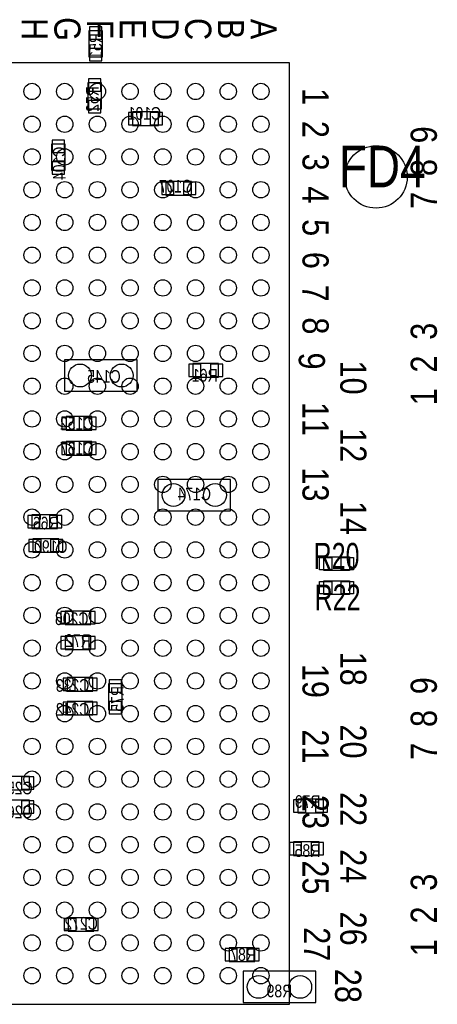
# Model space of a CAD drawing. Extents: x -75.3 to 6.7, y 91.5 to 147.4.
# Tile 9 of 11: x -22 to -11.8, y 110.9 to 135. Entities that reach past the tile are written whole.
import ezdxf
from ezdxf.enums import TextEntityAlignment as Align

# ---------------------------------------------------------------- set-up
doc = ezdxf.new("R2010")
doc.units = 0
for name, color, linetype in [('PG_ASSEMBLY_BOTTOM', 2, 'CONTINUOUS'), ('PG_ASSEMBLY_TOP', 3, 'CONTINUOUS'), ('PIN_BOTTOM', 5, 'CONTINUOUS'), ('PIN_TOP', 4, 'CONTINUOUS'), ('RD_ASSEMBLY_BOTTOM', 6, 'CONTINUOUS'), ('RD_ASSEMBLY_TOP', 7, 'CONTINUOUS')]:
    doc.layers.add(name, color=color, linetype=linetype)

msp = doc.modelspace()

# ---------------------------------------------------------------- linework, layer by layer
at = {"layer": 'PG_ASSEMBLY_BOTTOM'}
for points in [[(-20.0025, 134.07644), (-20.0025, 134.70636), (-20.3327, 134.70636), (-20.3327, 134.07644)], [(-20.0279, 132.80644), (-20.0279, 133.43636), (-20.3581, 133.43636), (-20.3581, 132.80644)], [(-19.26336, 132.3975), (-18.63344, 132.3975), (-18.63344, 132.7277), (-19.26336, 132.7277)], [(-20.9169, 131.30784), (-20.9169, 131.93776), (-21.2471, 131.93776), (-21.2471, 131.30784)], [(-18.45056, 130.6957), (-17.82064, 130.6957), (-17.82064, 131.0259), (-18.45056, 131.0259)], [(-19.1516, 126.6698), (-20.9296, 126.6698), (-20.9296, 125.9078), (-19.1516, 125.9078)], [(-17.16024, 126.5809), (-17.79016, 126.5809), (-17.79016, 126.2507), (-17.16024, 126.2507)], [(-20.88896, 124.9553), (-20.25904, 124.9553), (-20.25904, 125.2855), (-20.88896, 125.2855)], [(-20.88896, 124.3457), (-20.25904, 124.3457), (-20.25904, 124.6759), (-20.88896, 124.6759)], [(-16.8656, 123.7488), (-18.6436, 123.7488), (-18.6436, 122.9868), (-16.8656, 122.9868)], [(-21.72716, 122.555), (-21.09724, 122.555), (-21.09724, 122.8852), (-21.72716, 122.8852)], [(-21.70176, 121.9708), (-21.07184, 121.9708), (-21.07184, 122.301), (-21.70176, 122.301)], [(-20.91436, 120.2055), (-20.28444, 120.2055), (-20.28444, 120.5357), (-20.91436, 120.5357)], [(-20.28444, 119.9261), (-20.91436, 119.9261), (-20.91436, 119.5959), (-20.28444, 119.5959)], [(-20.86356, 118.5799), (-20.23364, 118.5799), (-20.23364, 118.9101), (-20.86356, 118.9101)], [(-19.5199, 118.12524), (-19.5199, 118.75516), (-19.8501, 118.75516), (-19.8501, 118.12524)], [(-20.86356, 117.9957), (-20.23364, 117.9957), (-20.23364, 118.3259), (-20.86356, 118.3259)], [(-21.78304, 116.4971), (-22.41296, 116.4971), (-22.41296, 116.1669), (-21.78304, 116.1669)], [(-14.59484, 115.9383), (-15.22476, 115.9383), (-15.22476, 115.6081), (-14.59484, 115.6081)], [(-21.78304, 115.9129), (-22.41296, 115.9129), (-22.41296, 115.5827), (-21.78304, 115.5827)], [(-15.32636, 114.5667), (-14.69644, 114.5667), (-14.69644, 114.8969), (-15.32636, 114.8969)], [(-20.20824, 113.0427), (-20.83816, 113.0427), (-20.83816, 112.7125), (-20.20824, 112.7125)], [(-16.27124, 112.3061), (-16.90116, 112.3061), (-16.90116, 111.9759), (-16.27124, 111.9759)], [(-16.5608, 110.9726), (-14.7828, 110.9726), (-14.7828, 111.7346), (-16.5608, 111.7346)]]:
    msp.add_lwpolyline(points, close=True, dxfattribs=at)
at = {"layer": 'PG_ASSEMBLY_TOP'}
for points in [[(-38.424104, 133.928104), (-38.424104, 110.927896), (-15.423896, 110.927896), (-15.423896, 133.928104)], [(-13.95984, 121.5263), (-14.58976, 121.5263), (-14.58976, 121.8565), (-13.95984, 121.8565)], [(-13.95984, 120.9421), (-14.58976, 120.9421), (-14.58976, 121.2723), (-13.95984, 121.2723)]]:
    msp.add_lwpolyline(points, close=True, dxfattribs=at)
at = {"layer": 'PIN_BOTTOM'}
for points in [[(-20.317587, 134.508367), (-20.017613, 134.508367), (-20.017613, 134.808341), (-20.317587, 134.808341)], [(-20.317587, 133.974459), (-20.017613, 133.974459), (-20.017613, 134.274433), (-20.317587, 134.274433)], [(-20.342987, 133.238367), (-20.043013, 133.238367), (-20.043013, 133.538341), (-20.342987, 133.538341)], [(-20.342987, 132.704459), (-20.043013, 132.704459), (-20.043013, 133.004433), (-20.342987, 133.004433)], [(-19.365341, 132.712587), (-19.365341, 132.412613), (-19.065367, 132.412613), (-19.065367, 132.712587)], [(-18.831433, 132.712587), (-18.831433, 132.412613), (-18.531459, 132.412613), (-18.531459, 132.712587)], [(-21.231987, 131.739767), (-20.932013, 131.739767), (-20.932013, 132.039741), (-21.231987, 132.039741)], [(-21.231987, 131.205859), (-20.932013, 131.205859), (-20.932013, 131.505833), (-21.231987, 131.505833)], [(-18.552541, 131.010787), (-18.552541, 130.710813), (-18.252567, 130.710813), (-18.252567, 131.010787)], [(-18.018633, 131.010787), (-18.018633, 130.710813), (-17.718659, 130.710813), (-17.718659, 131.010787)], [(-17.59204, 126.265686), (-17.59204, 126.56566), (-17.892014, 126.56566), (-17.892014, 126.265686)], [(-17.058132, 126.265686), (-17.058132, 126.56566), (-17.358106, 126.56566), (-17.358106, 126.265686)], [(-20.990941, 125.270387), (-20.990941, 124.970413), (-20.690967, 124.970413), (-20.690967, 125.270387)], [(-20.457033, 125.270387), (-20.457033, 124.970413), (-20.157059, 124.970413), (-20.157059, 125.270387)], [(-20.990941, 124.660787), (-20.990941, 124.360813), (-20.690967, 124.360813), (-20.690967, 124.660787)], [(-20.457033, 124.660787), (-20.457033, 124.360813), (-20.157059, 124.360813), (-20.157059, 124.660787)], [(-21.829141, 122.870087), (-21.829141, 122.570113), (-21.529167, 122.570113), (-21.529167, 122.870087)], [(-21.295233, 122.870087), (-21.295233, 122.570113), (-20.995259, 122.570113), (-20.995259, 122.870087)], [(-21.803741, 122.285887), (-21.803741, 121.985913), (-21.503767, 121.985913), (-21.503767, 122.285887)], [(-21.269833, 122.285887), (-21.269833, 121.985913), (-20.969859, 121.985913), (-20.969859, 122.285887)], [(-21.016341, 120.520587), (-21.016341, 120.220613), (-20.716367, 120.220613), (-20.716367, 120.520587)], [(-20.482433, 120.520587), (-20.482433, 120.220613), (-20.182459, 120.220613), (-20.182459, 120.520587)], [(-20.71624, 119.610886), (-20.71624, 119.91086), (-21.016214, 119.91086), (-21.016214, 119.610886)], [(-20.182332, 119.610886), (-20.182332, 119.91086), (-20.482306, 119.91086), (-20.482306, 119.610886)], [(-20.965541, 118.894987), (-20.965541, 118.595013), (-20.665567, 118.595013), (-20.665567, 118.894987)], [(-20.431633, 118.894987), (-20.431633, 118.595013), (-20.131659, 118.595013), (-20.131659, 118.894987)], [(-19.834987, 118.557167), (-19.535013, 118.557167), (-19.535013, 118.857141), (-19.834987, 118.857141)], [(-20.965541, 118.310787), (-20.965541, 118.010813), (-20.665567, 118.010813), (-20.665567, 118.310787)], [(-20.431633, 118.310787), (-20.431633, 118.010813), (-20.131659, 118.010813), (-20.131659, 118.310787)], [(-19.834987, 118.023259), (-19.535013, 118.023259), (-19.535013, 118.323233), (-19.834987, 118.323233)], [(-21.680932, 116.181886), (-21.680932, 116.48186), (-21.980906, 116.48186), (-21.980906, 116.181886)], [(-21.680932, 115.597686), (-21.680932, 115.89766), (-21.980906, 115.89766), (-21.980906, 115.597686)], [(-15.02664, 115.623086), (-15.02664, 115.92306), (-15.326614, 115.92306), (-15.326614, 115.623086)], [(-14.492732, 115.623086), (-14.492732, 115.92306), (-14.792706, 115.92306), (-14.792706, 115.623086)], [(-15.428341, 114.881787), (-15.428341, 114.581813), (-15.128367, 114.581813), (-15.128367, 114.881787)], [(-14.894433, 114.881787), (-14.894433, 114.581813), (-14.594459, 114.581813), (-14.594459, 114.881787)], [(-20.64004, 112.727486), (-20.64004, 113.02746), (-20.940014, 113.02746), (-20.940014, 112.727486)], [(-20.106132, 112.727486), (-20.106132, 113.02746), (-20.406106, 113.02746), (-20.406106, 112.727486)], [(-16.70304, 111.990886), (-16.70304, 112.29086), (-17.003014, 112.29086), (-17.003014, 111.990886)], [(-16.169132, 111.990886), (-16.169132, 112.29086), (-16.469106, 112.29086), (-16.469106, 111.990886)]]:
    msp.add_lwpolyline(points, close=True, dxfattribs=at)
for centre in [(-20.5486, 126.2888), (-19.5326, 126.2888), (-18.2626, 123.3678), (-17.2466, 123.3678), (-16.1798, 111.3536), (-15.1638, 111.3536)]:
    msp.add_circle(centre, 0.2794, dxfattribs=at)
at = {"layer": 'PIN_TOP'}
for points in [[(-14.391767, 121.841387), (-14.391767, 121.541413), (-14.691741, 121.541413), (-14.691741, 121.841387)], [(-13.857859, 121.841387), (-13.857859, 121.541413), (-14.157833, 121.541413), (-14.157833, 121.841387)], [(-14.391767, 121.257187), (-14.391767, 120.957213), (-14.691741, 120.957213), (-14.691741, 121.257187)], [(-13.857859, 121.257187), (-13.857859, 120.957213), (-14.157833, 120.957213), (-14.157833, 121.257187)]]:
    msp.add_lwpolyline(points, close=True, dxfattribs=at)
for centre, radius in [((-21.724112, 133.22808), 0.200025), ((-20.924012, 133.22808), 0.200025), ((-20.123912, 133.22808), 0.200025), ((-19.324066, 133.22808), 0.200025), ((-18.523966, 133.22808), 0.200025), ((-17.72412, 133.22808), 0.200025), ((-16.92402, 133.22808), 0.200025), ((-16.12392, 133.22808), 0.200025), ((-21.724112, 132.42798), 0.200025), ((-20.924012, 132.42798), 0.200025), ((-20.123912, 132.42798), 0.200025), ((-19.324066, 132.42798), 0.200025), ((-18.523966, 132.42798), 0.200025), ((-17.72412, 132.42798), 0.200025), ((-16.92402, 132.42798), 0.200025), ((-16.12392, 132.42798), 0.200025), ((-21.724112, 131.62788), 0.200025), ((-20.924012, 131.62788), 0.200025), ((-20.123912, 131.62788), 0.200025), ((-19.324066, 131.62788), 0.200025), ((-18.523966, 131.62788), 0.200025), ((-17.72412, 131.62788), 0.200025), ((-16.92402, 131.62788), 0.200025), ((-16.12392, 131.62788), 0.200025), ((-13.3096, 131.1402), 0.762), ((-21.724112, 130.828034), 0.200025), ((-20.924012, 130.828034), 0.200025), ((-20.123912, 130.828034), 0.200025), ((-19.324066, 130.828034), 0.200025), ((-18.523966, 130.828034), 0.200025), ((-17.72412, 130.828034), 0.200025), ((-16.92402, 130.828034), 0.200025), ((-16.12392, 130.828034), 0.200025), ((-21.724112, 130.027934), 0.200025), ((-20.924012, 130.027934), 0.200025), ((-20.123912, 130.027934), 0.200025), ((-19.324066, 130.027934), 0.200025), ((-18.523966, 130.027934), 0.200025), ((-17.72412, 130.027934), 0.200025), ((-16.92402, 130.027934), 0.200025), ((-16.12392, 130.027934), 0.200025), ((-21.724112, 129.228088), 0.200025), ((-20.924012, 129.228088), 0.200025), ((-20.123912, 129.228088), 0.200025), ((-19.324066, 129.228088), 0.200025), ((-18.523966, 129.228088), 0.200025), ((-17.72412, 129.228088), 0.200025), ((-16.92402, 129.228088), 0.200025), ((-16.12392, 129.228088), 0.200025), ((-21.724112, 128.427988), 0.200025), ((-20.924012, 128.427988), 0.200025), ((-20.123912, 128.427988), 0.200025), ((-19.324066, 128.427988), 0.200025), ((-18.523966, 128.427988), 0.200025), ((-17.72412, 128.427988), 0.200025), ((-16.92402, 128.427988), 0.200025), ((-16.12392, 128.427988), 0.200025), ((-21.724112, 127.627888), 0.200025), ((-20.924012, 127.627888), 0.200025), ((-20.123912, 127.627888), 0.200025), ((-19.324066, 127.627888), 0.200025), ((-18.523966, 127.627888), 0.200025), ((-17.72412, 127.627888), 0.200025), ((-16.92402, 127.627888), 0.200025), ((-16.12392, 127.627888), 0.200025), ((-21.724112, 126.828042), 0.200025), ((-20.924012, 126.828042), 0.200025), ((-20.123912, 126.828042), 0.200025), ((-19.324066, 126.828042), 0.200025), ((-18.523966, 126.828042), 0.200025), ((-17.72412, 126.828042), 0.200025), ((-16.92402, 126.828042), 0.200025), ((-16.12392, 126.828042), 0.200025), ((-21.724112, 126.027942), 0.200025), ((-20.924012, 126.027942), 0.200025), ((-20.123912, 126.027942), 0.200025), ((-19.324066, 126.027942), 0.200025), ((-18.523966, 126.027942), 0.200025), ((-17.72412, 126.027942), 0.200025), ((-16.92402, 126.027942), 0.200025), ((-16.12392, 126.027942), 0.200025), ((-21.724112, 125.228096), 0.200025), ((-20.924012, 125.228096), 0.200025), ((-20.123912, 125.228096), 0.200025), ((-19.324066, 125.228096), 0.200025), ((-18.523966, 125.228096), 0.200025), ((-17.72412, 125.228096), 0.200025), ((-16.92402, 125.228096), 0.200025), ((-16.12392, 125.228096), 0.200025), ((-21.724112, 124.427996), 0.200025), ((-20.924012, 124.427996), 0.200025), ((-20.123912, 124.427996), 0.200025), ((-19.324066, 124.427996), 0.200025), ((-18.523966, 124.427996), 0.200025), ((-17.72412, 124.427996), 0.200025), ((-16.92402, 124.427996), 0.200025), ((-16.12392, 124.427996), 0.200025), ((-21.724112, 123.627896), 0.200025), ((-20.924012, 123.627896), 0.200025), ((-20.123912, 123.627896), 0.200025), ((-19.324066, 123.627896), 0.200025), ((-18.523966, 123.627896), 0.200025), ((-17.72412, 123.627896), 0.200025), ((-16.92402, 123.627896), 0.200025), ((-16.12392, 123.627896), 0.200025), ((-21.724112, 122.82805), 0.200025), ((-20.924012, 122.82805), 0.200025), ((-20.123912, 122.82805), 0.200025), ((-19.324066, 122.82805), 0.200025), ((-18.523966, 122.82805), 0.200025), ((-17.72412, 122.82805), 0.200025), ((-16.92402, 122.82805), 0.200025), ((-16.12392, 122.82805), 0.200025), ((-21.724112, 122.02795), 0.200025), ((-20.924012, 122.02795), 0.200025), ((-20.123912, 122.02795), 0.200025), ((-19.324066, 122.02795), 0.200025), ((-18.523966, 122.02795), 0.200025), ((-17.72412, 122.02795), 0.200025), ((-16.92402, 122.02795), 0.200025), ((-16.12392, 122.02795), 0.200025), ((-21.724112, 121.228104), 0.200025), ((-20.924012, 121.228104), 0.200025), ((-20.123912, 121.228104), 0.200025), ((-19.324066, 121.228104), 0.200025), ((-18.523966, 121.228104), 0.200025), ((-17.72412, 121.228104), 0.200025), ((-16.92402, 121.228104), 0.200025), ((-16.12392, 121.228104), 0.200025), ((-21.724112, 120.428004), 0.200025), ((-20.924012, 120.428004), 0.200025), ((-20.123912, 120.428004), 0.200025), ((-19.324066, 120.428004), 0.200025), ((-18.523966, 120.428004), 0.200025), ((-17.72412, 120.428004), 0.200025), ((-16.92402, 120.428004), 0.200025), ((-16.12392, 120.428004), 0.200025), ((-21.724112, 119.627904), 0.200025), ((-20.924012, 119.627904), 0.200025), ((-20.123912, 119.627904), 0.200025), ((-19.324066, 119.627904), 0.200025), ((-18.523966, 119.627904), 0.200025), ((-17.72412, 119.627904), 0.200025), ((-16.92402, 119.627904), 0.200025), ((-16.12392, 119.627904), 0.200025), ((-21.724112, 118.828058), 0.200025), ((-20.924012, 118.828058), 0.200025), ((-20.123912, 118.828058), 0.200025), ((-19.324066, 118.828058), 0.200025), ((-18.523966, 118.828058), 0.200025), ((-17.72412, 118.828058), 0.200025), ((-16.92402, 118.828058), 0.200025), ((-16.12392, 118.828058), 0.200025), ((-21.724112, 118.027958), 0.200025), ((-20.924012, 118.027958), 0.200025), ((-20.123912, 118.027958), 0.200025), ((-19.324066, 118.027958), 0.200025), ((-18.523966, 118.027958), 0.200025), ((-17.72412, 118.027958), 0.200025), ((-16.92402, 118.027958), 0.200025), ((-16.12392, 118.027958), 0.200025), ((-21.724112, 117.228112), 0.200025), ((-20.924012, 117.228112), 0.200025), ((-20.123912, 117.228112), 0.200025), ((-19.324066, 117.228112), 0.200025), ((-18.523966, 117.228112), 0.200025), ((-17.72412, 117.228112), 0.200025), ((-16.92402, 117.228112), 0.200025), ((-16.12392, 117.228112), 0.200025), ((-21.724112, 116.428012), 0.200025), ((-20.924012, 116.428012), 0.200025), ((-20.123912, 116.428012), 0.200025), ((-19.324066, 116.428012), 0.200025), ((-18.523966, 116.428012), 0.200025), ((-17.72412, 116.428012), 0.200025), ((-16.92402, 116.428012), 0.200025), ((-16.12392, 116.428012), 0.200025), ((-21.724112, 115.627912), 0.200025), ((-20.924012, 115.627912), 0.200025), ((-20.123912, 115.627912), 0.200025), ((-19.324066, 115.627912), 0.200025), ((-18.523966, 115.627912), 0.200025), ((-17.72412, 115.627912), 0.200025), ((-16.92402, 115.627912), 0.200025), ((-16.12392, 115.627912), 0.200025), ((-21.724112, 114.828066), 0.200025), ((-20.924012, 114.828066), 0.200025), ((-20.123912, 114.828066), 0.200025), ((-19.324066, 114.828066), 0.200025), ((-18.523966, 114.828066), 0.200025), ((-17.72412, 114.828066), 0.200025), ((-16.92402, 114.828066), 0.200025), ((-16.12392, 114.828066), 0.200025), ((-21.724112, 114.027966), 0.200025), ((-20.924012, 114.027966), 0.200025), ((-20.123912, 114.027966), 0.200025), ((-19.324066, 114.027966), 0.200025), ((-18.523966, 114.027966), 0.200025), ((-17.72412, 114.027966), 0.200025), ((-16.92402, 114.027966), 0.200025), ((-16.12392, 114.027966), 0.200025), ((-21.724112, 113.22812), 0.200025), ((-20.924012, 113.22812), 0.200025), ((-20.123912, 113.22812), 0.200025), ((-19.324066, 113.22812), 0.200025), ((-18.523966, 113.22812), 0.200025), ((-17.72412, 113.22812), 0.200025), ((-16.92402, 113.22812), 0.200025), ((-16.12392, 113.22812), 0.200025), ((-21.724112, 112.42802), 0.200025), ((-20.924012, 112.42802), 0.200025), ((-20.123912, 112.42802), 0.200025), ((-19.324066, 112.42802), 0.200025), ((-18.523966, 112.42802), 0.200025), ((-17.72412, 112.42802), 0.200025), ((-16.92402, 112.42802), 0.200025), ((-16.12392, 112.42802), 0.200025), ((-21.724112, 111.62792), 0.200025), ((-20.924012, 111.62792), 0.200025), ((-20.123912, 111.62792), 0.200025), ((-19.324066, 111.62792), 0.200025), ((-18.523966, 111.62792), 0.200025), ((-17.72412, 111.62792), 0.200025), ((-16.92402, 111.62792), 0.200025), ((-16.12392, 111.62792), 0.200025)]:
    msp.add_circle(centre, radius, dxfattribs=at)

# ---------------------------------------------------------------- texts
at = {"layer": 'PG_ASSEMBLY_TOP', "width": 0.875}
for s, rotation, p in [('H', 270, (-21.978112, 134.75208)), ('G', 270, (-21.178012, 134.75208)), ('C', 270, (-17.97812, 134.75208)), ('A', 270, (-16.37792, 134.75208)), ('F', 270, (-20.377912, 134.75208)), ('E', 270, (-19.578066, 134.75208)), ('D', 270, (-18.777966, 134.75208)), ('B', 270, (-17.17802, 134.75208)), ('1', 270, (-15.10792, 133.10108)), ('2', 270, (-15.10792, 132.30098)), ('9', 90, (-11.820906, 132.1689)), ('3', 270, (-15.10792, 131.50088)), ('8', 90, (-11.820906, 131.369054)), ('4', 270, (-15.10792, 130.701034)), ('7', 90, (-11.820906, 130.568954)), ('5', 270, (-15.10792, 129.900934)), ('6', 270, (-15.10792, 129.101088)), ('7', 270, (-15.10792, 128.300988)), ('8', 270, (-15.10792, 127.500888)), ('3', 90, (-11.820906, 127.369062)), (' 9', 270, (-15.19936, 126.746)), ('10', 270, (-14.18336, 126.238)), ('2', 90, (-11.820906, 126.568962)), ('1', 90, (-11.820906, 125.769116)), ('11', 270, (-15.10792, 125.228096)), ('12', 270, (-14.18336, 124.587)), ('13', 270, (-15.10792, 123.627896)), ('14', 270, (-14.18336, 122.809)), ('18', 270, (-14.18336, 119.126)), ('19', 270, (-15.10792, 118.828058)), ('9', 90, (-11.820906, 118.709948)), ('8', 90, (-11.820906, 117.910102)), ('21', 270, (-15.10792, 117.228112)), ('20', 270, (-14.18336, 117.348)), ('7', 90, (-11.820906, 117.110002)), ('23', 270, (-15.10792, 115.627912)), ('22', 270, (-14.18336, 115.697)), ('24', 270, (-14.18336, 114.3)), ('25', 270, (-15.10792, 114.027966)), ('3', 90, (-11.820906, 113.91011)), ('26', 270, (-14.18336, 112.776)), ('2', 90, (-11.820906, 113.11001)), ('27', 270, (-15.07236, 112.395)), ('1', 90, (-11.820906, 112.310164)), ('28', 270, (-14.31036, 111.379))]:
    msp.add_text(s, height=0.64008, rotation=rotation, dxfattribs=at).set_placement(p, align=Align.CENTER)
at = {"layer": 'RD_ASSEMBLY_BOTTOM', "text_generation_flag": 2, "width": 0.82623}
for s, p in [('R51', (-20.0152, 134.3406)), ('R52', (-20.0914, 133.0452)), ('C104', (-20.9042, 131.4704)), ('R75', (-19.4818, 118.3894))]:
    msp.add_text(s, height=0.30988, rotation=90, dxfattribs=at).set_placement(p, align=Align.CENTER)
for s, p in [('C101', (-18.9738, 132.5372)), ('C107', (-18.2118, 130.7592)), ('C145', (-19.9644, 126.111)), ('R61', (-17.495266, 126.140718)), ('C152', (-20.630134, 124.963682)), ('C167', (-20.630134, 124.354082)), ('C174', (-17.7546, 123.2408)), ('R66', (-21.3868, 122.5296)), ('C190', (-21.265134, 121.953782)), ('C206', (-20.7518, 120.1928)), ('R72', (-20.5994, 119.6594)), ('C233', (-20.731734, 118.562882)), ('C242', (-20.731734, 117.978682)), ('C255', (-22.118066, 116.056918)), ('R79', (-14.980666, 115.726718)), ('C262', (-22.118066, 115.472718)), ('R85', (-14.986, 114.5286)), ('C272', (-20.5232, 112.7506)), ('R87', (-16.5608, 111.9886)), ('R89', (-15.6718, 111.0996))]:
    msp.add_text(s, height=0.30988, dxfattribs=at).set_placement(p, align=Align.CENTER)
at = {"layer": 'RD_ASSEMBLY_TOP'}
for s, height, width, p in [('FD4', 1.016, 0.825, (-13.1572, 130.8862)), ('R20', 0.635, 0.72, (-14.2748, 121.5644)), ('R22', 0.635, 0.72, (-14.2494, 120.5484))]:
    msp.add_text(s, height=height, dxfattribs=dict(at, width=width)).set_placement(p, align=Align.CENTER)

doc.saveas('drawing.dxf')
